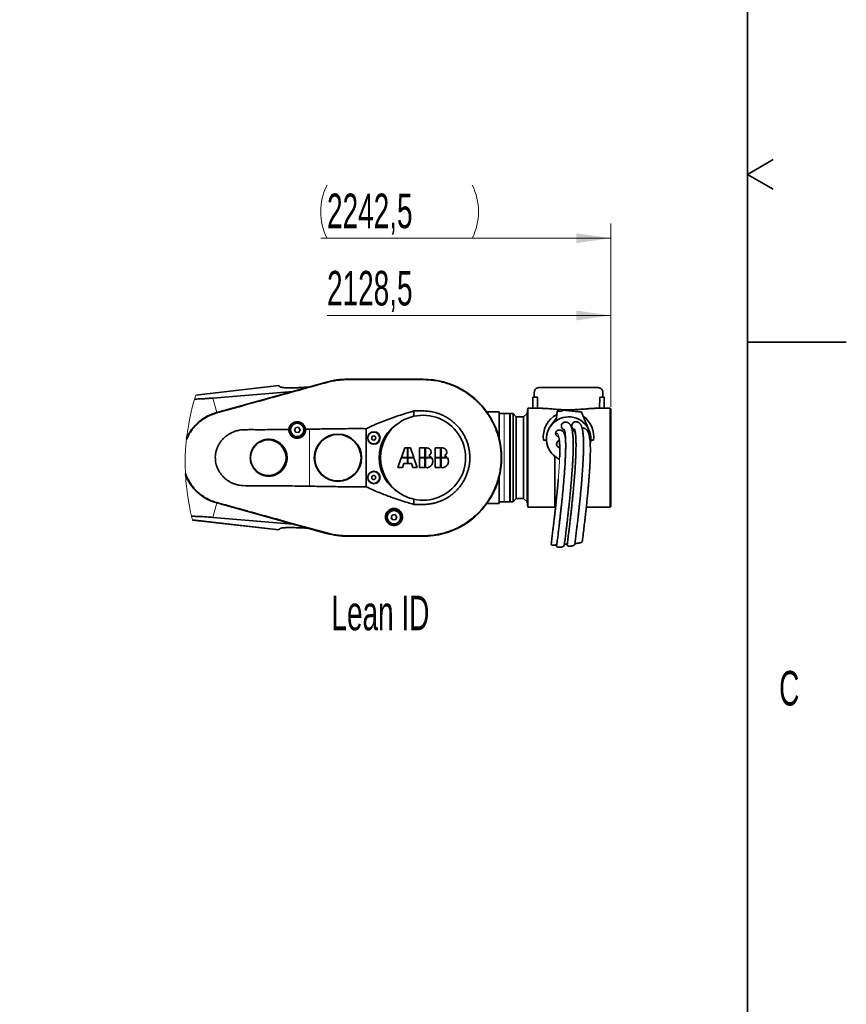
# Model space of a CAD drawing. Header units: millimetres. Extents: x 0 to 11920, y 0 to 8400.
# Tile 50 of 58: x 10246 to 11920, y 4260 to 6253. Entities that reach past the tile are written whole.
import ezdxf

# ---------------------------------------------------------------- set-up
doc = ezdxf.new("R2010")
doc.units = ezdxf.units.MM
doc.header["$LTSCALE"] = 20
doc.styles.add('SLDTEXTSTYLE0', font='TXT', dxfattribs={"width": 0.605})
doc.dimstyles.new('SLDDIMSTYLE3', dxfattribs={"dimtxt": 70, "dimasz": 70, "dimexe": 0, "dimexo": 0.0625, "dimgap": 17.5, "dimtad": 1, "dimdec": 1, "dimrnd": 1e-09, "dimzin": 12, "dimdsep": 46, "dimtxsty": 'SLDTEXTSTYLE0', "dimsah": 1, "dimcen": 0.09, "dimse1": 1, "dimsd1": 1, "dimadec": 0, "dimazin": 3, "dimtfac": 1, "dimtofl": 0, "dimtmove": 0, "dimatfit": 3, "dimfxl": 1, "dimfrac": 2, "dimtolj": 1, "dimtzin": 12, "dimarcsym": 0})

# ---------------------------------------------------------------- blocks, each defined once
blk = doc.blocks.new('_D_12')
at = {"color": 7, "linetype": 'Continuous', "lineweight": 0}
for p, q in [((11442.9, 5469.3), (11442.9, 5684.4)), ((11442.9, 5654.4), (10868.3, 5654.4))]:
    blk.add_line(p, q, dxfattribs=at)
at = {"color": 7, "linetype": 'Continuous', "lineweight": 18}
blk.add_solid([(11442.9, 5654.4), (11372.9, 5664.4), (11372.9, 5644.4)], dxfattribs=at)
at = {"color": 7, "linetype": 'Continuous', "lineweight": 18, "insert": (10868.3, 5744.6), "char_height": 70, "attachment_point": 1, "style": 'SLDTEXTSTYLE0'}
blk.add_mtext('2128,5', dxfattribs=at)
blk = doc.blocks.new('_D_13')
at = {"color": 7, "linetype": 'Continuous', "lineweight": 0}
for p, q in [((11442.9, 5469.3), (11442.9, 5840.8)), ((11442.9, 5810.8), (10855.6, 5810.8))]:
    blk.add_line(p, q, dxfattribs=at)
at = {"color": 7, "linetype": 'Continuous', "lineweight": 18}
for centre, start, end in [((10975.7, 5864.5), 153.4349, 206.5651), ((11055, 5864.5), 333.4349, 26.5651)]:
    blk.add_arc(centre, 120.1, start, end, dxfattribs=at)
blk.add_solid([(11442.9, 5810.8), (11372.9, 5820.8), (11372.9, 5800.8)], dxfattribs=at)
at = {"color": 7, "linetype": 'Continuous', "lineweight": 18, "insert": (10868.3, 5901.1), "char_height": 70, "attachment_point": 1, "style": 'SLDTEXTSTYLE0'}
blk.add_mtext('2242,5', dxfattribs=at)

msp = doc.modelspace()

# ---------------------------------------------------------------- linework, layer by layer
at = {"color": 7, "linetype": 'Continuous', "lineweight": 35}
for p, q in [((11720, 8200), (11720, 200)), ((11720, 5940), (11771.96, 5970)), ((11720, 5940), (11771.96, 5910)), ((11720, 5600), (11920, 5600)), ((11062.86, 5525.31), (10909.86, 5525.31)), ((11062.86, 5525.21), (10909.86, 5525.21)), ((10770.61, 5512.45), (10602.43, 5493.29)), ((10867.41, 5519.54), (10644.8, 5457.86)), ((10867.44, 5519.44), (10644.83, 5457.76)), ((10771.2, 5511.61), (10772, 5510.47)), ((11304.37, 5508.81), (11410.39, 5508.81)), ((10636.71, 5487.07), (10799.32, 5500.67)), ((11284.93, 5488.81), (11284.93, 5466.31)), ((11294.26, 5488.81), (11284.93, 5488.81)), ((11287.86, 5495.8), (11288.04, 5498.35)), ((11287.86, 5488.81), (11287.86, 5495.8)), ((11294.3, 5466.31), (11294.26, 5488.81)), ((11420.5, 5488.81), (11420.46, 5466.31)), ((11420.5, 5488.81), (11429.8, 5488.81)), ((11426.72, 5495.51), (11426.72, 5498.23)), ((11426.86, 5495.8), (11426.86, 5488.81)), ((11429.8, 5466.31), (11429.8, 5488.81)), ((11275.21, 5466.31), (11273.36, 5455.81)), ((11304.55, 5466.31), (11275.21, 5466.31)), ((11275.21, 5466.31), (11275.21, 5266.31)), ((11441.86, 5466.31), (11410.2, 5466.31)), ((11442.86, 5465.31), (11441.86, 5466.31)), ((11441.86, 5266.31), (11441.86, 5466.31)), ((11442.86, 5465.31), (11442.86, 5267.31)), ((11044, 5450.22), (11044, 5460.94)), ((11216.86, 5459.31), (11191.83, 5459.31)), ((11216.86, 5459.31), (11216.86, 5412.86)), ((11226.86, 5455.81), (11216.86, 5455.81)), ((11238.86, 5455.81), (11226.86, 5455.81)), ((11238.86, 5455.81), (11238.86, 5276.81)), ((11239.36, 5446.31), (11238.86, 5446.31)), ((11245.46, 5455.81), (11239.36, 5455.81)), ((11239.36, 5276.81), (11239.36, 5455.81)), ((11251.34, 5448.81), (11245.46, 5455.81)), ((11245.46, 5276.81), (11245.46, 5455.81)), ((11266.36, 5448.81), (11251.34, 5448.81)), ((11251.34, 5283.81), (11251.34, 5448.81)), ((11273.36, 5455.81), (11266.36, 5448.81)), ((11266.36, 5448.81), (11266.36, 5448.81)), ((11266.36, 5283.81), (11266.36, 5448.81)), ((11273.36, 5276.81), (11273.36, 5455.81)), ((11321.58, 5431.43), (11332.92, 5446.44)), ((11323.91, 5433.96), (11333.18, 5446.24)), ((11332.92, 5446.44), (11334.33, 5460.91)), ((11333.18, 5446.24), (11332.92, 5446.44)), ((11333.18, 5446.24), (11334.59, 5460.71)), ((11334.59, 5460.71), (11334.33, 5460.91)), ((11334.33, 5460.91), (11343.19, 5460.05)), ((11334.59, 5460.71), (11343.45, 5459.84)), ((11343.19, 5460.05), (11345.24, 5462.75)), ((11343.45, 5459.84), (11343.19, 5460.05)), ((11343.45, 5459.84), (11345.5, 5462.55)), ((11345.5, 5462.55), (11345.24, 5462.75)), ((11345.24, 5462.75), (11383.73, 5459)), ((11345.5, 5462.55), (11383.99, 5458.8)), ((11383.99, 5458.8), (11383.73, 5459)), ((11383.99, 5458.8), (11397.31, 5425.49)), ((10804.15, 5427.03), (10802.18, 5421.61)), ((10809.84, 5428.04), (10804.15, 5427.03)), ((10813.55, 5423.62), (10809.84, 5428.04)), ((10811.57, 5418.19), (10813.55, 5423.62)), ((10832.86, 5424.06), (10824.66, 5423.93)), ((10947.86, 5425.12), (10947.86, 5307.5)), ((11321.67, 5431.36), (11321.58, 5431.43)), ((11397.31, 5425.49), (11397.15, 5425.5)), ((10802.18, 5421.61), (10805.89, 5417.19)), ((10805.89, 5417.19), (10811.57, 5418.19)), ((11214.9, 5412.86), (11216.86, 5412.86)), ((11216.86, 5412.86), (11216.86, 5405.87)), ((11350.55, 5414.69), (11349.82, 5414.49)), ((11351.18, 5407.77), (11350.88, 5407.75)), ((11402.37, 5408.16), (11402.35, 5408.43)), ((11025.87, 5386.42), (11019.02, 5366.81)), ((11030.97, 5386.42), (11025.87, 5386.42)), ((11030.97, 5366.81), (11030.97, 5386.42)), ((11031.97, 5386.42), (11031.97, 5366.81)), ((11037.06, 5386.42), (11031.97, 5386.42)), ((11043.92, 5366.81), (11037.06, 5386.42)), ((11055.31, 5386.42), (11055.31, 5366.81)), ((11066.46, 5386.42), (11055.31, 5386.42)), ((11066.46, 5366.81), (11066.46, 5386.42)), ((11070.6, 5386.42), (11067.46, 5386.42)), ((11067.46, 5386.42), (11067.46, 5366.81)), ((11087.07, 5386.42), (11087.07, 5366.81)), ((11098.22, 5386.42), (11087.07, 5386.42)), ((11098.22, 5366.81), (11098.22, 5386.42)), ((11102.36, 5386.42), (11099.22, 5386.42)), ((11099.22, 5386.42), (11099.22, 5366.81)), ((11306.85, 5401.78), (11312.58, 5401.78)), ((11312.77, 5400.19), (11312.79, 5399.93)), ((11338.75, 5401), (11337.89, 5400.68)), ((11402.5, 5401.78), (11407.87, 5401.78)), ((11018.67, 5365.81), (11011.81, 5346.2)), ((11030.97, 5365.81), (11018.67, 5365.81)), ((11019.02, 5366.81), (11030.97, 5366.81)), ((11030.97, 5354.39), (11030.97, 5365.81)), ((11031.97, 5366.81), (11043.92, 5366.81)), ((11031.97, 5365.81), (11031.97, 5354.39)), ((11044.27, 5365.81), (11031.97, 5365.81)), ((11051.12, 5346.2), (11044.27, 5365.81)), ((11055.31, 5366.81), (11066.46, 5366.81)), ((11055.31, 5365.81), (11055.31, 5346.2)), ((11066.46, 5365.81), (11055.31, 5365.81)), ((11066.46, 5346.2), (11066.46, 5365.81)), ((11067.46, 5366.81), (11079.55, 5366.81)), ((11067.46, 5365.81), (11067.46, 5346.2)), ((11080.29, 5365.81), (11067.46, 5365.81)), ((11087.07, 5366.81), (11098.22, 5366.81)), ((11087.07, 5365.81), (11087.07, 5346.2)), ((11098.22, 5365.81), (11087.07, 5365.81)), ((11098.22, 5346.2), (11098.22, 5365.81)), ((11099.22, 5366.81), (11111.31, 5366.81)), ((11099.22, 5365.81), (11099.22, 5346.2)), ((11112.05, 5365.81), (11099.22, 5365.81)), ((11329.36, 5278.29), (11329.36, 5369.02)), ((11011.81, 5346.2), (11020.91, 5346.2)), ((11020.91, 5346.2), (11023.77, 5354.39)), ((11023.77, 5354.39), (11030.97, 5354.39)), ((11031.97, 5354.39), (11039.16, 5354.39)), ((11039.16, 5354.39), (11042.02, 5346.2)), ((11042.02, 5346.2), (11051.12, 5346.2)), ((11055.31, 5346.2), (11066.46, 5346.2)), ((11087.07, 5346.2), (11098.22, 5346.2)), ((11216.86, 5326.75), (11216.86, 5319.76)), ((11216.86, 5319.76), (11214.9, 5319.76)), ((11216.86, 5319.76), (11216.86, 5273.31)), ((11238.86, 5286.31), (11239.36, 5286.31)), ((11245.46, 5276.81), (11251.34, 5283.81)), ((11251.34, 5283.81), (11266.36, 5283.81)), ((11266.36, 5283.81), (11273.36, 5276.81)), ((10644.8, 5274.76), (10867.41, 5213.08)), ((10644.83, 5274.86), (10867.44, 5213.19)), ((11044, 5271.68), (11044, 5282.41)), ((11191.83, 5273.31), (11216.86, 5273.31)), ((11216.86, 5276.81), (11226.86, 5276.81)), ((11226.86, 5276.81), (11238.86, 5276.81)), ((11239.36, 5276.81), (11245.46, 5276.81)), ((11273.36, 5276.81), (11275.21, 5266.31)), ((11275.21, 5266.31), (11329.36, 5266.31)), ((11332.43, 5278.29), (11329.36, 5278.29)), ((11329.36, 5265.81), (11329.36, 5278.29)), ((11329.36, 5265.81), (11331.1, 5265.81)), ((11393.44, 5266.31), (11441.86, 5266.31)), ((11441.86, 5266.31), (11442.86, 5267.31)), ((10799.32, 5231.95), (10636.71, 5245.55)), ((11000.15, 5250.23), (10998.18, 5244.81)), ((10998.18, 5244.81), (11001.89, 5240.39)), ((11005.84, 5251.24), (11000.15, 5250.23)), ((11009.55, 5246.82), (11005.84, 5251.24)), ((11007.57, 5241.39), (11009.55, 5246.82)), ((10595.79, 5240.09), (10770.61, 5220.17)), ((11001.89, 5240.39), (11007.57, 5241.39)), ((10772, 5222.15), (10771.2, 5221.02)), ((10909.86, 5207.42), (11062.86, 5207.42)), ((10909.86, 5207.31), (11062.86, 5207.31))]:
    msp.add_line(p, q, dxfattribs=at)
at = {"color": 8, "linetype": 'Continuous', "lineweight": 18}
for p, q in [((10909.86, 5524.49), (10909.86, 5525.21)), ((11062.86, 5524.49), (11062.86, 5525.21)), ((10771.2, 5511.61), (10602.17, 5492.47)), ((10867.63, 5518.75), (10867.44, 5519.44)), ((10636.71, 5487.07), (10644.8, 5457.86)), ((10645.01, 5457.1), (10644.83, 5457.76)), ((11226.86, 5276.81), (11226.86, 5455.81)), ((10832.86, 5308.57), (10832.86, 5424.06)), ((10636.71, 5245.55), (10644.8, 5274.76)), ((10645.01, 5275.53), (10644.83, 5274.86)), ((10771.2, 5221.02), (10595.58, 5240.9)), ((10867.63, 5213.88), (10867.44, 5213.19)), ((10909.86, 5208.14), (10909.86, 5207.42)), ((11062.86, 5208.14), (11062.86, 5207.42))]:
    msp.add_line(p, q, dxfattribs=at)
at = {"color": 7, "linetype": 'Continuous', "lineweight": 35, "flags": 128}
for points in [[(10909.86, 5524.49), (10928.99, 5524.49), (10948.11, 5524.49), (10986.36, 5524.49), (11024.61, 5524.49), (11043.74, 5524.49), (11053.3, 5524.49), (11062.86, 5524.49)], [(10770.61, 5512.45), (10770.76, 5512.24), (10771.2, 5511.61)], [(10771.2, 5221.02), (10770.76, 5220.38), (10770.61, 5220.17)], [(11062.86, 5208.14), (11043.74, 5208.14), (11024.61, 5208.14), (10986.36, 5208.14), (10948.11, 5208.14), (10928.99, 5208.14), (10909.86, 5208.14)]]:
    msp.add_lwpolyline(points, dxfattribs=at)
at = {"color": 7, "linetype": 'Continuous', "lineweight": 35}
for centre, radius in [((10807.86, 5422.61), 16.25), ((10807.86, 5422.61), 13.5), ((10890.36, 5366.31), 47.85), ((10890.36, 5366.31), 46.98), ((10963.32, 5406.31), 12.55), ((10962.86, 5406.31), 12), ((10962.86, 5406.31), 4.15), ((10749.26, 5366.31), 36), ((10963.32, 5326.31), 12.55), ((10962.86, 5326.31), 12), ((10962.86, 5326.31), 4.15), ((11003.86, 5245.81), 16.25), ((11003.86, 5245.81), 13.5)]:
    msp.add_circle(centre, radius, dxfattribs=at)
for centre, radius, start, end in [((10909.86, 5366.31), 159, 90.00019, 105.48557), ((10909.86, 5366.31), 158.9, 90.00022, 105.4855), ((11062.86, 5366.31), 159, 269.99999, 90.00001), ((11062.86, 5366.31), 158.9, 269.99999, 90.00001), ((10670.14, 5366.36), 94.85, 105.4792, 155.37181), ((10670.16, 5366.32), 95, 105.48531, 155.14872), ((11062.86, 5366.31), 86, 102.66836, 124.43957), ((11062.86, 5366.31), 86, 257.33164, 102.66836), ((11357.36, 5408.81), 51, 117.7066, 187.92884), ((11357.58, 5404.04), 44.98, 347.42352, 174.43386), ((11357.57, 5404.13), 44.98, 28.36153, 138.46165), ((11357.36, 5408.81), 51, 352.0711, 53.7256), ((11056.05, 5366.31), 82.34, 120.52618, 239.47382), ((11062.86, 5366.31), 86, 124.43965, 235.56035), ((11342.86, 5415.4), 26.52, 135.59969, 143.02252), ((11357.56, 5404.32), 44.98, 5.25085, 28.08865), ((11357.58, 5404.04), 44.98, 174.4344, 245.84114), ((11070.6, 5377.96), 8.46, 298.19183, 90.00024), ((11102.36, 5377.96), 8.46, 298.19183, 90.00024), ((11357.55, 5404.31), 44.97, 185.24966, 231.18777), ((11069.69, 5358.74), 12.74, 259.92167, 33.69088), ((11069.69, 5358.74), 12.74, 39.29256, 67.34022), ((11101.45, 5358.74), 12.74, 259.92167, 33.69088), ((11101.45, 5358.74), 12.74, 39.29256, 67.34022), ((10670.15, 5366.29), 94.87, 201.17861, 254.518), ((10670.15, 5366.29), 94.98, 201.37091, 254.51773), ((11062.86, 5366.31), 86, 235.5604, 257.33166), ((10909.86, 5366.31), 159, 254.51419, 269.99989), ((10909.86, 5366.31), 158.89, 254.51395, 270.00017)]:
    msp.add_arc(centre, radius, start, end, dxfattribs=at)
at = {"color": 7, "linetype": 'Continuous', "lineweight": 18}
msp.add_arc((11039.16, 5355.15), 458.06, 162.44736, 194.54737, dxfattribs=at)
at = {"color": 8, "linetype": 'Continuous', "lineweight": 18}
msp.add_arc((11357.56, 5404.31), 44.98, 142.93718, 185.24883, dxfattribs=at)
at = {"color": 7, "linetype": 'Continuous', "lineweight": 35}
for points, knots in [([(10867.63, 5518.75), (10871.04, 5519.62), (10877.88, 5521.38), (10888.39, 5523.13), (10899.07, 5524.28), (10906.26, 5524.42), (10909.86, 5524.49)], [0, 0, 0, 0, 0.2471381, 0.4954153, 0.7471213, 1, 1, 1, 1]), ([(11062.86, 5524.49), (11067.18, 5524.39), (11075.85, 5524.19), (11088.87, 5522.51), (11101.87, 5519.8), (11114.57, 5515.99), (11126.88, 5511.15), (11138.69, 5505.34), (11150.1, 5498.48), (11160.87, 5490.7), (11170.93, 5482.06), (11180.25, 5472.61), (11188.84, 5462.28), (11196.5, 5451.28), (11203.18, 5439.72), (11208.83, 5427.72), (11213.52, 5415.13), (11217.09, 5402.26), (11219.56, 5389.19), (11220.93, 5375.98), (11221.19, 5362.55), (11220.3, 5349.18), (11218.29, 5335.98), (11215.2, 5323.07), (11211, 5310.31), (11205.75, 5298.03), (11199.49, 5286.24), (11192.3, 5275.08), (11184.11, 5264.44), (11175.1, 5254.59), (11165.32, 5245.56), (11154.85, 5237.4), (11143.6, 5230.07), (11131.79, 5223.74), (11119.53, 5218.44), (11106.95, 5214.21), (11093.9, 5211.01), (11082.11, 5209.19), (11071.71, 5208.28), (11065.81, 5208.18), (11062.86, 5208.14)], [0, 0, 0, 0, 0.02607031, 0.05233508, 0.07915398, 0.10616587, 0.13232267, 0.15893925, 0.18555579, 0.21264839, 0.23902078, 0.26557636, 0.2927096, 0.32004249, 0.34641285, 0.37325487, 0.40009668, 0.42742708, 0.45379961, 0.48035532, 0.50748866, 0.5348215, 0.56119223, 0.58803452, 0.61487698, 0.64220773, 0.66857796, 0.69541999, 0.72226179, 0.74959224, 0.77596365, 0.8025179, 0.82964985, 0.8569814, 0.88335167, 0.91019374, 0.93703576, 0.9643663, 0.98218384, 1, 1, 1, 1]), ([(10645.01, 5457.1), (10651.7, 5458.95), (10665.07, 5462.66), (10691.82, 5470.09), (10735.62, 5482.2), (10784.58, 5495.76), (10832.04, 5508.89), (10855.77, 5515.46), (10867.63, 5518.75)], [0, 0, 0, 0, 0.0901333, 0.1802671, 0.3605246, 0.6802584, 0.8401313, 1, 1, 1, 1]), ([(10830.58, 5509.34), (10827.43, 5509.11), (10821.28, 5508.66), (10812.32, 5508.18), (10803.93, 5507.86), (10796.23, 5507.72), (10789.33, 5507.76), (10783.69, 5507.97), (10779.33, 5508.33), (10776.18, 5508.76), (10774.02, 5509.3), (10772.66, 5509.83), (10772.19, 5510.28), (10772, 5510.47)], [0, 0, 0, 0, 0.16050146, 0.3132564, 0.45567462, 0.5868258, 0.704724, 0.80618693, 0.87301375, 0.9270993, 0.96732197, 0.98641509, 1, 1, 1, 1]), ([(11288.04, 5498.35), (11288.06, 5499.01), (11288.13, 5500.63), (11288.82, 5503.11), (11290.48, 5505.47), (11292.87, 5507.08), (11295.79, 5508.07), (11299.17, 5508.63), (11302.09, 5508.8), (11303.88, 5508.81), (11304.37, 5508.81)], [0, 0, 0, 0, 0.0893595, 0.2196449, 0.3423175, 0.4714863, 0.6035741, 0.7574875, 0.9341185, 1, 1, 1, 1]), ([(11410.39, 5508.81), (11411.66, 5508.79), (11414.06, 5508.76), (11417.29, 5508.39), (11419.95, 5507.77), (11422.08, 5506.92), (11423.85, 5505.75), (11425.44, 5504), (11426.56, 5501.42), (11426.66, 5499.34), (11426.71, 5498.23)], [0, 0, 0, 0, 0.171151, 0.3237124, 0.4365375, 0.5376088, 0.6312199, 0.7203601, 0.8522861, 1, 1, 1, 1]), ([(10599.87, 5484.94), (10603.03, 5485.05), (10609.68, 5485.31), (10619.07, 5485.81), (10628.19, 5486.39), (10633.82, 5486.84), (10636.71, 5487.07)], [0, 0, 0, 0, 0.2570547, 0.5405655, 0.7650646, 1, 1, 1, 1]), ([(11288.05, 5488.81), (11288.04, 5489.82), (11288.04, 5493), (11288.04, 5496.18), (11288.04, 5498.35)], [0, 0, 0, 0, 0.3161846, 1, 1, 1, 1]), ([(11426.72, 5495.51), (11426.72, 5493.91), (11426.72, 5491.68), (11426.72, 5489.45), (11426.71, 5488.81)], [0, 0, 0, 0, 0.7162915, 1, 1, 1, 1]), ([(11426.86, 5495.8), (11426.86, 5496.1), (11426.85, 5496.88), (11426.77, 5497.65), (11426.72, 5498.13)], [0, 0, 0, 0, 0.3799276, 1, 1, 1, 1]), ([(11410.2, 5466.29), (11409.61, 5466.3), (11407.85, 5466.3), (11404.78, 5466.16), (11400.93, 5465.91), (11396.7, 5465.56), (11392.14, 5465.16), (11387.23, 5464.72), (11382.07, 5464.3), (11376.68, 5463.91), (11371.11, 5463.59), (11365.36, 5463.37), (11359.48, 5463.26), (11353.65, 5463.28), (11347.94, 5463.41), (11342.37, 5463.66), (11336.84, 5463.99), (11331.44, 5464.39), (11326.25, 5464.84), (11321.27, 5465.28), (11316.49, 5465.7), (11311.97, 5466.04), (11308.02, 5466.27), (11305.59, 5466.29), (11304.55, 5466.3)], [0, 0, 0, 0, 0.0164819, 0.0501118, 0.0868267, 0.1260634, 0.170132, 0.2165733, 0.265781, 0.316879, 0.3697514, 0.4239073, 0.4798521, 0.5363858, 0.5891764, 0.6417471, 0.694478, 0.7462359, 0.7949971, 0.8421174, 0.8878541, 0.9311631, 0.9705882, 1, 1, 1, 1]), ([(10583.64, 5403.3), (10584.84, 5405.98), (10587.48, 5411.89), (10592.84, 5420.37), (10599.36, 5428.74), (10606.83, 5436.28), (10615.07, 5442.95), (10623.16, 5448.12), (10630.8, 5451.99), (10637.78, 5454.91), (10642.6, 5456.37), (10645.01, 5457.1)], [0, 0, 0, 0, 0.1043083, 0.2300119, 0.3553169, 0.4806351, 0.6063516, 0.7316681, 0.8210667, 0.9106042, 1, 1, 1, 1]), ([(10947.86, 5425.12), (10951.3, 5426.79), (10958.19, 5430.13), (10972.23, 5436.27), (10990.09, 5443.34), (11011.88, 5450.99), (11029.9, 5456.77), (11040.65, 5459.95), (11044, 5460.94)], [0, 0, 0, 0, 0.11172, 0.223423, 0.4474081, 0.6725783, 0.8979289, 1, 1, 1, 1]), ([(11044, 5460.94), (11047.17, 5460.95), (11054.08, 5460.97), (11062.89, 5461.04), (11070.4, 5460.67), (11076.08, 5460.08), (11081.76, 5459.11), (11087.44, 5457.77), (11093.07, 5456.07), (11099.21, 5453.79), (11105.77, 5450.79), (11112.69, 5446.9), (11119.34, 5442.39), (11125.57, 5437.35), (11131.31, 5431.83), (11136.55, 5425.87), (11141.34, 5419.42), (11145.55, 5412.6), (11149.14, 5405.47), (11152.12, 5398.11), (11154.5, 5390.44), (11156.2, 5382.64), (11157.24, 5374.76), (11157.61, 5366.83), (11157.32, 5358.8), (11156.35, 5350.85), (11154.72, 5343.06), (11152.45, 5335.44), (11149.51, 5327.96), (11145.95, 5320.77), (11141.83, 5313.96), (11137.17, 5307.53), (11131.93, 5301.44), (11126.2, 5295.84), (11120.04, 5290.77), (11113.53, 5286.24), (11106.57, 5282.24), (11099.34, 5278.86), (11091.86, 5276.11), (11084.2, 5273.99), (11076.3, 5272.51), (11066.89, 5271.59), (11056.1, 5271.65), (11048.04, 5271.67), (11044, 5271.68)], [0, 0, 0, 0, 0.0283368, 0.0619554, 0.0788314, 0.0957037, 0.1130416, 0.130381, 0.147996, 0.165611, 0.1890056, 0.212563, 0.2366318, 0.2608756, 0.2842701, 0.3078295, 0.3319003, 0.3561461, 0.3795278, 0.4033277, 0.4271274, 0.4513602, 0.4747445, 0.4982906, 0.5223481, 0.5465821, 0.5699941, 0.5935694, 0.6176576, 0.6419226, 0.6653135, 0.6888663, 0.7129293, 0.7371702, 0.7605486, 0.784341, 0.8081331, 0.8323568, 0.8557766, 0.879359, 0.9034568, 0.9277371, 0.9638535, 1, 1, 1, 1]), ([(10791.06, 5423.55), (10788.91, 5423.53), (10770.68, 5423.35), (10748.09, 5423.05), (10723.29, 5423.11), (10710.2, 5423.13), (10699.28, 5423.05), (10690.54, 5422.19), (10684.1, 5420.63), (10677.88, 5418.41), (10671.94, 5415.53), (10666.34, 5412.05), (10661.09, 5407.92), (10656.29, 5403.14), (10652.02, 5397.76), (10648.46, 5392.01), (10645.66, 5385.96), (10643.62, 5379.73), (10642.36, 5373.43), (10641.91, 5367.17), (10642.17, 5361.02), (10643.12, 5355.04), (10644.72, 5349.3), (10646.89, 5343.85), (10649.65, 5338.56), (10653.03, 5333.5), (10656.99, 5328.75), (10661.5, 5324.36), (10666.56, 5320.4), (10672.12, 5316.95), (10678.06, 5314.14), (10684.3, 5311.98), (10690.75, 5310.41), (10703.78, 5309.21), (10723.29, 5309.23), (10749.24, 5309.22), (10776.17, 5309.28), (10804.04, 5308.98), (10823.25, 5308.7), (10832.86, 5308.57)], [0, 0, 0, 0, 0.016005, 0.135648, 0.1681262, 0.2005892, 0.2330199, 0.2493831, 0.2658072, 0.2821814, 0.2984833, 0.3148305, 0.3311289, 0.3481003, 0.3651384, 0.3821244, 0.3983263, 0.4145928, 0.4308038, 0.4460066, 0.461264, 0.4764663, 0.4909773, 0.5055253, 0.5200269, 0.5353347, 0.5506794, 0.5659753, 0.5821543, 0.5983772, 0.6145458, 0.6309631, 0.6474224, 0.663817, 0.7281387, 0.7925491, 0.8569964, 0.9284914, 1, 1, 1, 1]), ([(10824.66, 5423.93), (10824.45, 5425.21), (10824.07, 5427.48), (10822.67, 5430.52), (10820.95, 5433.06), (10818.75, 5435.24), (10816.22, 5436.99), (10813.43, 5438.23), (10810.59, 5438.94), (10807.74, 5439.14), (10805.05, 5438.9), (10802.52, 5438.25), (10800.19, 5437.28), (10798.06, 5435.98), (10796.12, 5434.37), (10794.42, 5432.47), (10792.95, 5430.22), (10791.85, 5427.7), (10791.25, 5425.41), (10791.11, 5424.01), (10791.06, 5423.55)], [0, 0, 0, 0, 0.0772612, 0.1382257, 0.1995027, 0.2611008, 0.3235293, 0.383271, 0.4438646, 0.4990287, 0.5544128, 0.6053161, 0.6557753, 0.705677, 0.7547701, 0.8071026, 0.8585865, 0.9155622, 0.9720774, 1, 1, 1, 1]), ([(10791.06, 5423.55), (10791.09, 5422.05), (10791.13, 5419.6), (10792.16, 5416.35), (10793.42, 5413.8), (10795.11, 5411.5), (10797.15, 5409.51), (10799.51, 5407.9), (10802.09, 5406.7), (10804.85, 5405.96), (10807.68, 5405.69), (10810.53, 5405.9), (10813.3, 5406.58), (10815.91, 5407.72), (10818.3, 5409.28), (10820.38, 5411.22), (10822.12, 5413.48), (10823.45, 5416), (10824.31, 5418.64), (10824.75, 5421.31), (10824.69, 5423.06), (10824.66, 5423.93)], [0, 0, 0, 0, 0.0810222, 0.1325285, 0.1840335, 0.2355384, 0.2870438, 0.3385457, 0.3900498, 0.4415466, 0.4930455, 0.5445368, 0.5960277, 0.6475154, 0.6990026, 0.7504948, 0.8019865, 0.8534878, 0.9049891, 0.9524946, 1, 1, 1, 1]), ([(10832.86, 5424.06), (10843.97, 5424.25), (10866.18, 5424.64), (10904.52, 5425.26), (10931.74, 5425.18), (10947.86, 5425.12)], [0, 0, 0, 0, 0.2897767, 0.5795558, 1, 1, 1, 1]), ([(11322.17, 5432.12), (11320.83, 5430.3), (11318.01, 5426.47), (11315, 5419.74), (11313.22, 5413.15), (11312.45, 5407.09), (11312.54, 5403.56), (11312.58, 5401.78)], [0, 0, 0, 0, 0.20837435, 0.43806767, 0.67441931, 0.83607726, 1, 1, 1, 1]), ([(11348.46, 5423.88), (11348.47, 5423.85), (11348.52, 5423.72), (11348.66, 5423.46), (11348.82, 5423.04), (11349, 5422.53), (11349.19, 5421.92), (11349.4, 5421.19), (11349.62, 5420.3), (11349.84, 5419.24), (11350.15, 5417.6), (11350.48, 5415.38), (11350.8, 5412.61), (11351.06, 5409.71), (11351.27, 5406.55), (11351.44, 5403.14), (11351.56, 5399.28), (11351.64, 5394.93), (11351.66, 5389.03), (11351.56, 5381.67), (11351.31, 5372.99), (11350.93, 5364.02), (11350.44, 5354.83), (11349.86, 5345.52), (11349.12, 5335.1), (11348.22, 5323.63), (11347.15, 5311.21), (11346.21, 5301.04), (11345.44, 5293.11), (11344.87, 5287.38), (11344.29, 5281.62), (11343.65, 5275.54), (11342.94, 5268.83), (11342.12, 5261.24), (11341.25, 5253.43), (11340.35, 5245.47), (11339.42, 5237.47), (11338.4, 5228.81), (11337.28, 5219.45), (11336.05, 5209.35), (11334.69, 5198.48), (11333.74, 5190.96), (11333.24, 5187.06)], [0, 0, 0, 0, 0.0004246, 0.0017652, 0.0037135, 0.0060326, 0.0086266, 0.0117818, 0.0155865, 0.0201149, 0.0254475, 0.0365849, 0.0484293, 0.0606604, 0.0732068, 0.0883424, 0.1037024, 0.1218759, 0.1431365, 0.1780008, 0.2146486, 0.2525453, 0.2912448, 0.3305137, 0.3700916, 0.4229503, 0.4754774, 0.5272103, 0.5516826, 0.5758851, 0.5997909, 0.6245876, 0.6528677, 0.6848777, 0.7208098, 0.7519334, 0.785725, 0.822313, 0.8618512, 0.9045131, 0.9504917, 1, 1, 1, 1]), ([(11348.93, 5422.72), (11348.31, 5422.85), (11346.88, 5423.17), (11344.99, 5424.6), (11343.5, 5426.67), (11342.83, 5428.85), (11342.84, 5430.24), (11342.85, 5430.78)], [0, 0, 0, 0, 0.1709686, 0.3961199, 0.6229815, 0.8552001, 1, 1, 1, 1]), ([(11342.85, 5430.78), (11343, 5431.68), (11343.31, 5433.49), (11344.88, 5435.76), (11346.68, 5437.29), (11348.03, 5437.64), (11348.5, 5437.76)], [0, 0, 0, 0, 0.28344366, 0.56691474, 0.84886831, 1, 1, 1, 1]), ([(11348.81, 5188.69), (11349.31, 5192.6), (11350.26, 5200.15), (11351.61, 5211.08), (11352.84, 5221.22), (11353.96, 5230.63), (11355.07, 5240.12), (11356.15, 5249.59), (11357.19, 5258.94), (11358.07, 5267.03), (11358.81, 5273.97), (11359.42, 5279.9), (11359.98, 5285.37), (11360.5, 5290.65), (11361.02, 5295.95), (11361.75, 5303.63), (11362.66, 5313.72), (11363.71, 5326.23), (11364.59, 5337.76), (11365.29, 5348.23), (11365.84, 5357.56), (11366.29, 5366.67), (11366.62, 5375.42), (11366.83, 5383.69), (11366.9, 5391.33), (11366.84, 5398.19), (11366.66, 5404.15), (11366.38, 5409.28), (11366.01, 5413.88), (11365.52, 5418.16), (11364.99, 5421.5), (11364.49, 5423.86), (11364.15, 5425.27), (11363.82, 5426.46), (11363.5, 5427.51), (11363.15, 5428.54), (11362.71, 5429.7), (11362.1, 5431.04), (11361.34, 5432.43), (11360.51, 5433.66), (11359.7, 5434.64), (11358.94, 5435.41), (11358.2, 5436.06), (11357.43, 5436.61), (11356.56, 5437.14), (11355.52, 5437.64), (11354.26, 5438.06), (11352.77, 5438.34), (11351.07, 5438.38), (11349.59, 5438.22), (11348.73, 5437.92), (11348.48, 5437.83)], [0, 0, 0, 0, 0.045423, 0.0876183, 0.1267817, 0.1630899, 0.1967017, 0.2368698, 0.2729066, 0.3050336, 0.3305778, 0.3532917, 0.3736566, 0.3939033, 0.4143742, 0.4350493, 0.4826932, 0.531037, 0.5796182, 0.6159338, 0.6519056, 0.6872216, 0.7209851, 0.752787, 0.7824175, 0.8090454, 0.8317792, 0.8510695, 0.8682357, 0.8848699, 0.9006856, 0.9071184, 0.912638, 0.9173668, 0.9214127, 0.9252199, 0.9299551, 0.9356824, 0.9421643, 0.9481561, 0.9527061, 0.9568383, 0.9606039, 0.9640409, 0.9677576, 0.9722832, 0.9773004, 0.9830623, 0.9895935, 0.9969259, 1, 1, 1, 1]), ([(11369.28, 5424.53), (11369.29, 5424.5), (11369.36, 5424.32), (11369.59, 5423.88), (11369.89, 5423.01), (11370.28, 5421.72), (11370.67, 5419.99), (11371.07, 5417.8), (11371.45, 5415.11), (11371.79, 5411.97), (11372.06, 5408.58), (11372.25, 5405.21), (11372.38, 5402.03), (11372.47, 5399.03), (11372.53, 5395.98), (11372.55, 5392.58), (11372.55, 5388.59), (11372.5, 5383.97), (11372.37, 5377.84), (11372.13, 5370.36), (11371.75, 5361.73), (11371.27, 5353.01), (11370.67, 5343.38), (11369.93, 5333), (11369.07, 5322.09), (11368.32, 5313.35), (11367.71, 5306.5), (11367.21, 5301.04), (11366.62, 5294.84), (11365.92, 5287.7), (11365.1, 5279.54), (11364.23, 5271.22), (11363.33, 5262.86), (11362.42, 5254.56), (11361.41, 5245.58), (11360.29, 5235.86), (11359.06, 5225.38), (11357.7, 5214.09), (11356.21, 5201.92), (11355.15, 5193.52), (11354.6, 5189.16)], [0, 0, 0, 0, 0.0003763, 0.0024259, 0.0062784, 0.0119762, 0.0195903, 0.0287861, 0.0401863, 0.0540359, 0.0688095, 0.0832479, 0.0968504, 0.1091766, 0.1212649, 0.1355615, 0.1523295, 0.1717994, 0.1941773, 0.2300622, 0.2667279, 0.3037325, 0.3407238, 0.3891659, 0.4356037, 0.4795368, 0.5004299, 0.5228053, 0.5490462, 0.5793385, 0.6138967, 0.652962, 0.6853799, 0.7206086, 0.7587821, 0.8000457, 0.8445739, 0.8925792, 0.9442994, 1, 1, 1, 1]), ([(11369.69, 5423.55), (11369.15, 5423.67), (11367.8, 5423.97), (11365.99, 5425.37), (11364.52, 5427.43), (11363.84, 5429.6), (11363.86, 5430.98), (11363.87, 5431.51)], [0, 0, 0, 0, 0.1519966, 0.3830202, 0.6152612, 0.852773, 1, 1, 1, 1]), ([(11363.87, 5431.51), (11364.02, 5432.41), (11364.33, 5434.22), (11365.89, 5436.51), (11367.83, 5438.11), (11369.33, 5438.48), (11369.95, 5438.64)], [0, 0, 0, 0, 0.2708393, 0.5416954, 0.8116034, 1, 1, 1, 1]), ([(11371.51, 5414.43), (11371.4, 5414.81), (11371.15, 5415.69), (11370.66, 5417.04), (11370.12, 5418.31), (11369.56, 5419.36), (11368.99, 5420.28), (11368.24, 5421.27), (11367.3, 5422.24), (11366.13, 5423.08), (11365.19, 5423.61), (11364.6, 5423.75), (11364.5, 5423.77)], [0, 0, 0, 0, 0.0959737, 0.2256815, 0.3542762, 0.435594, 0.519406, 0.6199992, 0.7403255, 0.8507638, 0.9744091, 1, 1, 1, 1]), ([(11370.17, 5190.79), (11370.19, 5190.95), (11370.71, 5195.18), (11371.74, 5203.32), (11373.15, 5214.92), (11374.45, 5225.75), (11375.62, 5235.72), (11376.67, 5244.89), (11377.61, 5253.29), (11378.46, 5260.96), (11379.26, 5268.43), (11380.01, 5275.62), (11380.72, 5282.53), (11381.35, 5288.9), (11381.95, 5295.09), (11382.72, 5303.25), (11383.64, 5313.41), (11384.65, 5325.58), (11385.49, 5336.8), (11386.18, 5346.99), (11386.72, 5356.08), (11387.16, 5364.97), (11387.5, 5373.53), (11387.72, 5381.59), (11387.82, 5389.09), (11387.8, 5395.92), (11387.67, 5402.03), (11387.44, 5407.4), (11387.11, 5412.17), (11386.69, 5416.48), (11386.19, 5420.22), (11385.63, 5423.36), (11385.05, 5425.86), (11384.45, 5427.97), (11383.8, 5429.82), (11383.14, 5431.33), (11382.47, 5432.62), (11381.77, 5433.76), (11380.84, 5435.02), (11379.63, 5436.28), (11378.11, 5437.45), (11376.28, 5438.41), (11374.02, 5439.01), (11371.82, 5439.15), (11370.46, 5438.78), (11369.95, 5438.64)], [0, 0, 0, 0, 0.0017906, 0.0495398, 0.0952584, 0.1374071, 0.1762083, 0.2118597, 0.244527, 0.2743446, 0.3014346, 0.3317919, 0.3582153, 0.3820686, 0.4061257, 0.4304618, 0.4772025, 0.5245969, 0.5722423, 0.6078553, 0.6431529, 0.677887, 0.7112546, 0.7425417, 0.7716024, 0.7982599, 0.821883, 0.8425557, 0.860642, 0.8773221, 0.8928681, 0.9044019, 0.9143615, 0.9226882, 0.9298474, 0.9370809, 0.9417924, 0.9466959, 0.9526154, 0.9599667, 0.9669007, 0.9748112, 0.9837665, 0.9938487, 1, 1, 1, 1]), ([(11385.37, 5197.19), (11386, 5202.32), (11387.24, 5212.25), (11388.97, 5226.68), (11390.55, 5240.17), (11391.98, 5252.8), (11393.27, 5264.6), (11394.5, 5276.28), (11395.66, 5287.77), (11396.74, 5299.03), (11397.67, 5309.34), (11398.47, 5318.76), (11399.19, 5327.96), (11399.83, 5336.86), (11400.37, 5345.37), (11400.78, 5352.85), (11401.13, 5360.11), (11401.39, 5367.25), (11401.56, 5374.32), (11401.62, 5380.65), (11401.59, 5386.43), (11401.45, 5391.92), (11401.19, 5397.3), (11400.78, 5402.45), (11400.19, 5407.16), (11399.5, 5410.96), (11398.77, 5413.87), (11398.07, 5416.03), (11397.28, 5417.98), (11396.48, 5419.54), (11395.67, 5420.83), (11394.86, 5421.92), (11393.76, 5423.13), (11392.39, 5424.29), (11390.74, 5425.31), (11388.86, 5426.07), (11386.84, 5426.52), (11385.48, 5426.46), (11384.87, 5426.43)], [0, 0, 0, 0, 0.0651427, 0.1260825, 0.1830821, 0.2363868, 0.2862051, 0.3327085, 0.3843692, 0.4317687, 0.4751675, 0.5148129, 0.5509366, 0.5914508, 0.6271699, 0.6584565, 0.6858111, 0.7187995, 0.7484689, 0.7749854, 0.79855, 0.8212535, 0.844183, 0.8664362, 0.8863741, 0.9039688, 0.9150008, 0.9242006, 0.9325595, 0.9414964, 0.9462436, 0.9517507, 0.9585771, 0.9667576, 0.9743215, 0.9828367, 0.9923513, 1, 1, 1, 1]), ([(10787.2, 5370.13), (10787.29, 5368.86), (10787.54, 5365.43), (10787.01, 5359.83), (10785.38, 5353.58), (10782.7, 5347.75), (10779.13, 5342.49), (10774.71, 5337.93), (10769.61, 5334.17), (10763.95, 5331.35), (10757.92, 5329.51), (10751.68, 5328.73), (10745.41, 5329), (10739.28, 5330.34), (10733.45, 5332.66), (10728.1, 5335.95), (10723.36, 5340.08), (10719.39, 5344.96), (10716.25, 5350.45), (10714.1, 5356.4), (10712.94, 5362.64), (10712.87, 5368.99), (10713.84, 5375.27), (10715.87, 5381.3), (10718.87, 5386.91), (10722.77, 5391.91), (10727.45, 5396.2), (10732.78, 5399.61), (10738.59, 5402.08), (10744.73, 5403.52), (10751, 5403.92), (10757.25, 5403.24), (10763.29, 5401.54), (10768.95, 5398.83), (10774.09, 5395.23), (10778.55, 5390.8), (10782.24, 5385.68), (10784.99, 5380), (10786.59, 5374.73), (10787.04, 5371.39), (10787.2, 5370.13)], [0, 0, 0, 0, 0.0162983, 0.0439367, 0.0715744, 0.0986242, 0.1256718, 0.1526293, 0.1795832, 0.2063974, 0.2332068, 0.2598928, 0.2865745, 0.3132075, 0.3398399, 0.3665184, 0.3932006, 0.4199953, 0.446797, 0.4737195, 0.5006467, 0.5276533, 0.5546588, 0.5816804, 0.6086957, 0.6356635, 0.6626253, 0.6894883, 0.7163491, 0.7430915, 0.7698363, 0.7964945, 0.8231573, 0.849812, 0.8764707, 0.9032095, 0.9299509, 0.9568257, 0.983702, 1, 1, 1, 1]), ([(11337.13, 5408.95), (11336.88, 5408.95), (11335.91, 5408.95), (11334.35, 5409.71), (11332.71, 5411.11), (11331.62, 5413.04), (11331.29, 5414.72), (11331.33, 5415.68), (11331.34, 5415.91)], [0, 0, 0, 0, 0.0741712, 0.2867829, 0.4982406, 0.7126653, 0.9328553, 1, 1, 1, 1]), ([(11331.34, 5415.91), (11331.47, 5416.68), (11331.73, 5418.22), (11333.07, 5420.16), (11334.53, 5421.42), (11335.58, 5421.7), (11335.88, 5421.78)], [0, 0, 0, 0, 0.2940805, 0.5881932, 0.8805556, 1, 1, 1, 1]), ([(11351.34, 5404.94), (11351.33, 5405.01), (11351.2, 5406.06), (11350.87, 5407.88), (11350.39, 5410.15), (11349.93, 5411.89), (11349.47, 5413.35), (11348.91, 5414.82), (11348.19, 5416.36), (11347.31, 5417.84), (11346.41, 5419), (11345.59, 5419.84), (11344.89, 5420.45), (11344.15, 5420.98), (11343.28, 5421.49), (11342.16, 5421.98), (11340.72, 5422.38), (11338.96, 5422.51), (11337.27, 5422.36), (11336.25, 5421.96), (11335.87, 5421.81)], [0, 0, 0, 0, 0.0072388, 0.1188497, 0.2076291, 0.2676138, 0.3207108, 0.3793541, 0.4441063, 0.5116706, 0.5720769, 0.6089561, 0.6432985, 0.6753843, 0.7111691, 0.7570768, 0.8122239, 0.8777264, 0.9542207, 1, 1, 1, 1]), ([(11336.7, 5409.95), (11336.73, 5409.9), (11336.84, 5409.66), (11337.1, 5409.1), (11337.44, 5408.09), (11337.8, 5406.76), (11338.15, 5405.09), (11338.49, 5403.06), (11338.83, 5400.48), (11339.14, 5397.28), (11339.39, 5393.47), (11339.56, 5389.19), (11339.65, 5384.6), (11339.67, 5379.81), (11339.6, 5374.11), (11339.48, 5370), (11339.41, 5367.55)], [0, 0, 0, 0, 0.0039997, 0.0187037, 0.0433777, 0.0784578, 0.1154314, 0.163151, 0.2233705, 0.2980233, 0.3890909, 0.4912146, 0.5991265, 0.7116774, 0.8277539, 1, 1, 1, 1]), ([(11349.13, 5414.2), (11349.17, 5414.24), (11349.37, 5414.4), (11349.62, 5414.45), (11349.82, 5414.48)], [0, 0, 0, 0, 0.2245322, 1, 1, 1, 1]), ([(11313.36, 5395.93), (11313.3, 5396.16), (11312.83, 5398.07), (11312.7, 5400.04), (11312.58, 5401.78)], [0, 0, 0, 0, 0.1187197, 1, 1, 1, 1]), ([(11338.83, 5387.29), (11338.21, 5387.42), (11336.86, 5387.72), (11335.12, 5389.03), (11333.79, 5390.87), (11333.22, 5392.82), (11333.16, 5394.87), (11333.66, 5396.95), (11335.02, 5398.98), (11336.53, 5400.28), (11337.61, 5400.57), (11337.9, 5400.65)], [0, 0, 0, 0, 0.10368038, 0.22533767, 0.34791287, 0.47342008, 0.5516375, 0.68457348, 0.817526, 0.94976941, 1, 1, 1, 1]), ([(11338.55, 5388.17), (11338.55, 5388.17), (11338.41, 5388.28), (11338.95, 5387.3), (11338.97, 5386.69), (11339.41, 5385.14), (11339.56, 5384.12), (11339.64, 5383.58)], [0, 0, 0, 0, 0.0047, 0.1056019, 0.3295591, 0.6511577, 1, 1, 1, 1]), ([(10645.01, 5275.53), (10641.65, 5276.58), (10634.92, 5278.69), (10625.36, 5283.26), (10616.33, 5288.77), (10608, 5295.3), (10600.44, 5302.71), (10593.73, 5310.91), (10588.06, 5319.86), (10583.94, 5327.88), (10582.17, 5333.04), (10581.55, 5334.85)], [0, 0, 0, 0, 0.1168442, 0.234058, 0.3509066, 0.4677235, 0.5849122, 0.7017322, 0.8188757, 0.936394, 1, 1, 1, 1]), ([(10947.86, 5307.5), (10935.45, 5307.47), (10910.07, 5307.42), (10871.74, 5307.84), (10845.82, 5308.32), (10832.86, 5308.57)], [0, 0, 0, 0, 0.3238077, 0.6618872, 1, 1, 1, 1]), ([(11044, 5271.68), (11035.84, 5274.14), (11019.5, 5279.06), (10995.24, 5287.37), (10975.26, 5295.09), (10959.48, 5301.88), (10951.74, 5305.63), (10947.86, 5307.5)], [0, 0, 0, 0, 0.2490276, 0.4983181, 0.7487496, 0.8743648, 1, 1, 1, 1]), ([(11336.61, 5322.21), (11336.47, 5320.55), (11336.04, 5315.25), (11335.23, 5306.35), (11334.36, 5297.1), (11333.6, 5289.49), (11332.99, 5283.44), (11332.32, 5277.04), (11331.56, 5269.91), (11330.67, 5261.73), (11329.71, 5253.2), (11328.7, 5244.42), (11327.65, 5235.47), (11326.48, 5225.68), (11325.18, 5215), (11323.74, 5203.37), (11322.71, 5195.3), (11322.17, 5191.09)], [0, 0, 0, 0, 0.0379709, 0.1208258, 0.2033367, 0.2491975, 0.2946974, 0.3415755, 0.3956525, 0.4578165, 0.5286288, 0.5907422, 0.6589165, 0.7335175, 0.8149417, 0.903616, 1, 1, 1, 1]), ([(10867.63, 5213.88), (10860.94, 5215.73), (10847.56, 5219.44), (10820.81, 5226.84), (10788.88, 5235.68), (10751.77, 5245.95), (10716.18, 5255.8), (10686.53, 5264.01), (10662.8, 5270.59), (10650.94, 5273.88), (10645.01, 5275.53)], [0, 0, 0, 0, 0.09013681, 0.18027606, 0.36055506, 0.52041248, 0.68026778, 0.84011967, 0.9200598, 1, 1, 1, 1]), ([(11018.73, 5255.01), (11018.23, 5255.78), (11017.2, 5257.36), (11015.17, 5259.41), (11012.77, 5261.15), (11010.11, 5262.46), (11007.31, 5263.25), (11004.35, 5263.64), (11002.33, 5263.44), (11001.25, 5263.33)], [0, 0, 0, 0, 0.1350928, 0.2734015, 0.4188626, 0.5672929, 0.7042086, 0.8422257, 1, 1, 1, 1]), ([(10636.71, 5245.55), (10634.7, 5245.72), (10630.73, 5246.04), (10624.81, 5246.45), (10619.01, 5246.81), (10611.45, 5247.22), (10603.07, 5247.59), (10596.59, 5247.79), (10593.84, 5247.87)], [0, 0, 0, 0, 0.1408586, 0.2783057, 0.4143717, 0.5467492, 0.8078514, 1, 1, 1, 1]), ([(11001.25, 5263.33), (11000.79, 5263.25), (10999.48, 5263.02), (10997.41, 5262.34), (10995.09, 5261.21), (10992.99, 5259.75), (10991.08, 5257.96), (10989.45, 5255.87), (10988.11, 5253.46), (10987.16, 5250.82), (10986.64, 5247.89), (10986.63, 5244.83), (10987.22, 5241.63), (10988.44, 5238.51), (10990.21, 5235.77), (10992.33, 5233.54), (10994.53, 5231.87), (10996.88, 5230.63), (10999.3, 5229.76), (11001.87, 5229.27), (11004.42, 5229.16), (11006.86, 5229.43), (11009.13, 5229.98), (11011.27, 5230.83), (11013.33, 5231.98), (11015.23, 5233.42), (11017.05, 5235.25), (11018.62, 5237.42), (11019.92, 5239.98), (11020.78, 5242.8), (11021.17, 5245.99), (11020.91, 5249.4), (11020.05, 5252.52), (11019.11, 5254.3), (11018.73, 5255.01)], [0, 0, 0, 0, 0.0162226, 0.0456312, 0.0746552, 0.1043385, 0.1334357, 0.1644077, 0.1946971, 0.2278764, 0.260455, 0.2965551, 0.3324723, 0.3714543, 0.4111312, 0.4435442, 0.4769331, 0.5054776, 0.5347518, 0.5648141, 0.5951555, 0.6221659, 0.6488473, 0.6752297, 0.7009965, 0.7294526, 0.7571834, 0.7893713, 0.8209821, 0.8555534, 0.8900817, 0.9308623, 0.9724342, 1, 1, 1, 1]), ([(10772, 5222.15), (10772.33, 5222.43), (10773.2, 5223.14), (10775.24, 5223.63), (10777.98, 5224.15), (10781.53, 5224.49), (10785.76, 5224.74), (10790.83, 5224.88), (10796.7, 5224.89), (10803.33, 5224.77), (10810.11, 5224.53), (10816.91, 5224.2), (10823.66, 5223.8), (10828.25, 5223.46), (10830.58, 5223.29)], [0, 0, 0, 0, 0.0217914, 0.0563385, 0.1040678, 0.1645035, 0.2367843, 0.3192703, 0.4220562, 0.5350601, 0.6565057, 0.766279, 0.881128, 1, 1, 1, 1]), ([(10909.86, 5208.14), (10906.34, 5208.2), (10899.28, 5208.34), (10888.68, 5209.46), (10878.09, 5211.2), (10871.12, 5212.98), (10867.63, 5213.88)], [0, 0, 0, 0, 0.2471458, 0.4954227, 0.7471218, 1, 1, 1, 1]), ([(11333.7, 5190.65), (11333.29, 5190.46), (11332.25, 5189.97), (11330.39, 5189.52), (11328.24, 5189.19), (11326.15, 5189.12), (11324.32, 5189.3), (11322.99, 5189.67), (11322.21, 5190.24), (11322.13, 5190.63), (11322.12, 5190.71)], [0, 0, 0, 0, 0.1090697, 0.2802344, 0.4626581, 0.6381902, 0.7897501, 0.9046256, 0.9806004, 1, 1, 1, 1]), ([(11348.74, 5188.69), (11348.67, 5188.43), (11348.45, 5187.67), (11347.09, 5186.88), (11345.28, 5186.07), (11342.94, 5185.47), (11340.42, 5185.1), (11337.96, 5185.01), (11335.84, 5185.22), (11334.23, 5185.67), (11333.41, 5186.32), (11333.21, 5186.85), (11333.28, 5187), (11333.32, 5187.07)], [0, 0, 0, 0, 0.0454383, 0.1322741, 0.2510373, 0.3926392, 0.5435648, 0.6887777, 0.8141678, 0.9092062, 0.9720563, 0.988109, 1, 1, 1, 1]), ([(11354.93, 5191.84), (11354.48, 5191.71), (11353.51, 5191.42), (11351.97, 5191.21), (11350.48, 5191.14), (11349.55, 5191.26), (11349.14, 5191.32)], [0, 0, 0, 0, 0.2407078, 0.5209686, 0.7906283, 1, 1, 1, 1]), ([(11370.17, 5190.98), (11370.08, 5190.65), (11369.85, 5189.82), (11368.45, 5188.98), (11366.63, 5188.18), (11364.29, 5187.57), (11361.78, 5187.2), (11359.32, 5187.11), (11357.2, 5187.32), (11355.59, 5187.77), (11354.77, 5188.42), (11354.56, 5188.95), (11354.64, 5189.1), (11354.67, 5189.17)], [0, 0, 0, 0, 0.0562777, 0.1421323, 0.2595475, 0.399556, 0.5487697, 0.6923487, 0.8163219, 0.9102866, 0.9724266, 0.9882979, 1, 1, 1, 1]), ([(11385.27, 5197.19), (11385.16, 5196.83), (11384.95, 5196.14), (11383.97, 5195.46), (11382.86, 5194.82), (11381.45, 5194.25), (11379.34, 5193.61), (11376.56, 5193.08), (11373.74, 5192.9), (11371.7, 5192.96), (11370.81, 5193.1), (11370.46, 5193.15)], [0, 0, 0, 0, 0.0675945, 0.1315152, 0.2124707, 0.3076229, 0.411709, 0.6221947, 0.831867, 0.9348848, 1, 1, 1, 1])]:
    msp.add_open_spline(points, degree=3, knots=knots, dxfattribs=at)
at = {"color": 8, "linetype": 'Continuous', "lineweight": 18}
msp.add_open_spline([(11322.12, 5190.71), (11322.83, 5196.32), (11324.23, 5207.32), (11326.22, 5223.49), (11328.07, 5238.99), (11329.78, 5253.84), (11331.36, 5268.03), (11332.8, 5281.59), (11334.17, 5295.17), (11335.45, 5308.73), (11336.63, 5322.21), (11337.54, 5333.92), (11338.24, 5343.98), (11338.75, 5352.51), (11339.16, 5360.58), (11339.45, 5368.18), (11339.63, 5375.28), (11339.7, 5381.86), (11339.64, 5387.9), (11339.46, 5393.37), (11339.16, 5398.26), (11338.74, 5402.56), (11338.21, 5406.26), (11337.53, 5409.48), (11336.69, 5412.18), (11335.65, 5414.3), (11334.41, 5415.71), (11332.84, 5416.34), (11331.85, 5416.05), (11331.34, 5415.91)], degree=3, knots=[0, 0, 0, 0, 0.0738481, 0.1446835, 0.2125599, 0.2775291, 0.3396305, 0.3988993, 0.4553742, 0.5178081, 0.5766169, 0.6318815, 0.6710305, 0.7082028, 0.7433689, 0.7764558, 0.8073802, 0.8360361, 0.8623185, 0.8861462, 0.9074568, 0.9262316, 0.942478, 0.9562539, 0.9691697, 0.9792054, 0.9868763, 0.9932533, 1, 1, 1, 1], dxfattribs=at)

# ---------------------------------------------------------------- texts
at = {"color": 7, "linetype": 'Continuous', "lineweight": 0, "char_height": 70, "attachment_point": 1, "style": 'SLDTEXTSTYLE0'}
for s, insert in [('Lean ID', (10877.23, 5086.99)), ('C', (11783.92, 4934.64))]:
    msp.add_mtext(s, dxfattribs=dict(at, insert=insert))

# ---------------------------------------------------------------- dimensions: what is measured, and where the dimension line sits
at = {"color": 7, "linetype": 'Continuous', "lineweight": 18}
dim = msp.add_linear_dim(base=(11442.86, 5810.82), p1=(9314.36, 5510.81), p2=(11442.86, 5465.31), text='(<>)', dimstyle='SLDDIMSTYLE3', dxfattribs=at)
dim.commit()
dim.dimension.update_dxf_attribs({"geometry": '_D_13', "text_midpoint": (11015.34, 5810.82), "dimtype": 160})
dim = msp.add_linear_dim(base=(11442.86, 5654.38), p1=(9314.36, 5521.86), p2=(11442.86, 5465.31), dimstyle='SLDDIMSTYLE3', dxfattribs=at)
dim.commit()
dim.dimension.update_dxf_attribs({"geometry": '_D_12', "text_midpoint": (11015.34, 5654.38), "dimtype": 160})

doc.saveas('drawing.dxf')
